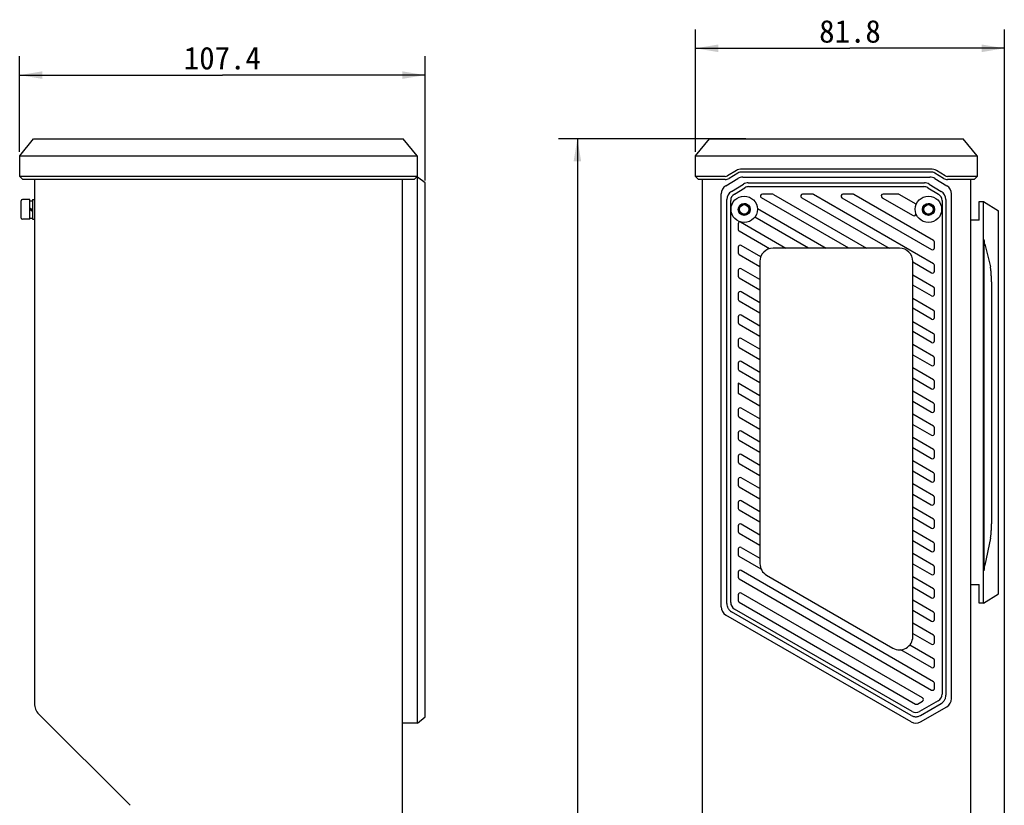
# Model space of a CAD drawing. Header units: millimetres. Extents: x 97 to 455, y 99 to 378.
# Tile 4 of 16: x 97 to 227, y 274 to 378. Entities that reach past the tile are written whole.
import ezdxf
from ezdxf.enums import TextEntityAlignment as Align

# ---------------------------------------------------------------- set-up
doc = ezdxf.new("R2010")
doc.units = ezdxf.units.MM
doc.header["$LTSCALE"] = 32.67
doc.layers.get('0').update_dxf_attribs({"linetype": 'CONTINUOUS'})
doc.layers.add('00_COMPONENTS', color=7, linetype='CONTINUOUS')
doc.layers.add('51__DRAFT_DIMS', color=7, linetype='CONTINUOUS')
doc.styles.get("Standard").update_dxf_attribs({"font": 'simfang.ttf'})
doc.dimstyles.new('DIMSTYLE_1', dxfattribs={"dimtxt": 3, "dimasz": 3, "dimexe": 2.5, "dimexo": 0.5, "dimgap": 0.75, "dimtad": 1, "dimdec": 1, "dimlfac": 2, "dimdsep": 46, "dimtxsty": 'STANDARD', "dimblk": '_FILLED', "dimblk1": '_FILLED', "dimblk2": '_FILLED', "dimcen": 0.09, "dimclrt": 3, "dimazin": 2, "dimtp": 0.8, "dimtm": 0.8, "dimtfac": 1, "dimtdec": 1, "dimtofl": 0, "dimtmove": 0, "dimatfit": 3, "dimldrblk": '_FILLED', "dimfxl": 1, "dimtolj": 1, "dimarcsym": 0})
doc.dimstyles.new('DIMSTYLE_2', dxfattribs={"dimtxt": 3, "dimasz": 3, "dimexe": 2.5, "dimexo": 0.5, "dimgap": 0.75, "dimtad": 1, "dimlfac": 2, "dimdsep": 46, "dimtxsty": 'STANDARD', "dimblk": '_FILLED', "dimblk1": '_FILLED', "dimblk2": '_FILLED', "dimcen": 0.09, "dimclrt": 3, "dimazin": 2, "dimtp": 0.3, "dimtm": 0.3, "dimtfac": 1, "dimtofl": 0, "dimtmove": 0, "dimatfit": 3, "dimldrblk": '_FILLED', "dimfxl": 1, "dimtolj": 1, "dimarcsym": 0})

# ---------------------------------------------------------------- blocks, each defined once
blk = doc.blocks.new('_FILLED')
at = {"color": 0, "linetype": 'ByBlock'}
blk.add_solid([(0, 0), (-1, 0.167), (-1, -0.167)], dxfattribs=at)
blk = doc.blocks.new('*D1')
at = {"layer": '51__DRAFT_DIMS', "color": 4}
for p, q in [((193, 361.87), (168.19, 361.87)), ((170.69, 361.87), (170.69, 230.46)), ((170.69, 99.04), (170.69, 230.46)), ((193, 99.04), (168.19, 99.04))]:
    blk.add_line(p, q, dxfattribs=at)
at = {"layer": '51__DRAFT_DIMS', "color": 4, "xscale": 3, "yscale": 3, "zscale": 3}
for p, rotation in [((170.69, 361.87), 90), ((170.69, 99.04), 270)]:
    blk.add_blockref('_FILLED', p, dxfattribs=dict(at, rotation=rotation))
at = {"layer": '51__DRAFT_DIMS', "color": 3}
blk.add_text('525.7', height=3, rotation=90, dxfattribs=at).set_placement((169.94, 230.46), align=Align.CENTER)
blk = doc.blocks.new('*D2')
at = {"layer": '51__DRAFT_DIMS', "color": 4}
for p, q in [((186.35, 360.12), (186.35, 376.35)), ((227.25, 266.06), (227.25, 376.35)), ((186.35, 373.85), (206.8, 373.85)), ((227.25, 373.85), (206.8, 373.85))]:
    blk.add_line(p, q, dxfattribs=at)
at = {"layer": '51__DRAFT_DIMS', "color": 4, "xscale": 3, "yscale": 3, "zscale": 3, "rotation": 180}
blk.add_blockref('_FILLED', (186.35, 373.85), dxfattribs=at)
at = {"layer": '51__DRAFT_DIMS', "color": 4, "xscale": 3, "yscale": 3, "zscale": 3}
blk.add_blockref('_FILLED', (227.25, 373.85), dxfattribs=at)
at = {"layer": '51__DRAFT_DIMS', "color": 3}
blk.add_text('81.8', height=3, dxfattribs=at).set_placement((206.8, 374.6), align=Align.CENTER)
blk = doc.blocks.new('*D10')
at = {"layer": '51__DRAFT_DIMS', "color": 4}
for p, q in [((96.8, 360.12), (96.8, 372.8)), ((150.5, 356.34), (150.5, 372.8)), ((96.8, 370.3), (123.65, 370.3)), ((150.5, 370.3), (123.65, 370.3))]:
    blk.add_line(p, q, dxfattribs=at)
at = {"layer": '51__DRAFT_DIMS', "color": 4, "xscale": 3, "yscale": 3, "zscale": 3, "rotation": 180}
blk.add_blockref('_FILLED', (96.8, 370.3), dxfattribs=at)
at = {"layer": '51__DRAFT_DIMS', "color": 4, "xscale": 3, "yscale": 3, "zscale": 3}
blk.add_blockref('_FILLED', (150.5, 370.3), dxfattribs=at)
at = {"layer": '51__DRAFT_DIMS', "color": 3}
blk.add_text('107.4', height=3, dxfattribs=at).set_placement((123.65, 371.05), align=Align.CENTER)

msp = doc.modelspace()

# ---------------------------------------------------------------- linework, layer by layer
at = {"layer": '00_COMPONENTS', "color": 7}
for p, q in [((96.8043, 359.6216), (98.6543, 361.8716)), ((98.6543, 361.8716), (147.6043, 361.8716)), ((149.4543, 359.6216), (147.6043, 361.8716)), ((186.3451, 359.6216), (188.1951, 361.8716)), ((188.1951, 361.8716), (221.7951, 361.8716)), ((223.6451, 359.6216), (221.7951, 361.8716)), ((96.8043, 356.8716), (96.8043, 359.6216)), ((96.8043, 359.6216), (149.4543, 359.6216)), ((149.4543, 359.6216), (149.4543, 356.8716)), ((186.3451, 356.8716), (186.3451, 359.6216)), ((186.3451, 359.6216), (223.6451, 359.6216)), ((223.6451, 359.6216), (223.6451, 356.8716)), ((191.7486, 357.6561), (190.5838, 356.9571)), ((217.5209, 357.8556), (192.4689, 357.8556)), ((217.5209, 357.4556), (192.4689, 357.4556)), ((219.406, 356.9571), (218.2412, 357.6561)), ((97.2043, 356.4716), (96.8043, 356.8716)), ((149.4543, 356.8716), (96.8043, 356.8716)), ((149.0543, 356.4716), (97.2043, 356.4716)), ((98.7543, 356.4716), (98.7543, 287.0351)), ((147.5043, 104.4416), (147.5043, 356.4716)), ((149.0543, 356.4716), (149.4543, 356.8716)), ((149.3493, 356.7666), (149.5043, 356.7666)), ((149.5043, 299.838), (149.5043, 356.7666)), ((150.5043, 356.0166), (149.5043, 356.7666)), ((186.7451, 356.4716), (186.3451, 356.8716)), ((190.2751, 356.8716), (186.3451, 356.8716)), ((190.2751, 356.4716), (186.7451, 356.4716)), ((187.2451, 104.4416), (187.2451, 356.4716)), ((190.352, 355.6308), (191.9482, 356.5885)), ((191.9544, 357.3131), (190.7896, 356.6141)), ((192.5913, 356.7666), (217.3989, 356.7666)), ((219.2002, 356.6141), (218.0354, 357.3131)), ((218.042, 356.5885), (219.6382, 355.6308)), ((223.6451, 356.8716), (219.7147, 356.8716)), ((223.2451, 356.4716), (219.7147, 356.4716)), ((222.7451, 356.4716), (222.7451, 104.4416)), ((223.2451, 356.4716), (223.6451, 356.8716)), ((150.5043, 285.2832), (150.5043, 356.0166)), ((191.102, 354.8854), (192.6905, 355.8385)), ((191.48, 354.528), (192.8874, 355.3738)), ((193.3336, 356.0166), (216.6566, 356.0166)), ((193.4025, 355.5166), (216.5878, 355.5166)), ((217.1028, 355.3738), (218.5102, 354.528)), ((217.2998, 355.8385), (218.8882, 354.8854)), ((97.0043, 351.3566), (97.0043, 353.6566)), ((98.1293, 353.8066), (97.1543, 353.8066)), ((98.1293, 351.2066), (98.1293, 353.8066)), ((98.1293, 353.6566), (98.5043, 353.6566)), ((98.5043, 353.8066), (98.5043, 351.2066)), ((98.5043, 353.8066), (98.7543, 353.8066)), ((189.7451, 299.838), (189.7451, 354.5589)), ((190.4951, 300.271), (190.4951, 353.8135)), ((190.9951, 300.4158), (190.9951, 353.6709)), ((206.6476, 347.3666), (195.0714, 354.0501)), ((196.526, 354.5166), (195.1964, 354.5166)), ((196.651, 354.4831), (208.9772, 347.3666)), ((200.401, 354.0501), (211.9772, 347.3666)), ((201.8557, 354.5166), (200.526, 354.5166)), ((217.8701, 345.3094), (201.9807, 354.4831)), ((205.7307, 354.0501), (217.6201, 347.1857)), ((207.1853, 354.5166), (205.8557, 354.5166)), ((217.8701, 348.3864), (207.3103, 354.4831)), ((211.0603, 354.0501), (215.1694, 351.6777)), ((213.1853, 354.5166), (211.1853, 354.5166)), ((215.5741, 353.1761), (213.3103, 354.4831)), ((218.9951, 353.6709), (218.9951, 288.2654)), ((219.4951, 353.8135), (219.4951, 288.121)), ((220.2451, 287.688), (220.2451, 354.5589)), ((223.8951, 351.0566), (223.8951, 353.5566)), ((223.8951, 353.5566), (224.4951, 353.5566)), ((224.4951, 300.3066), (224.4951, 353.5566)), ((224.4951, 353.5566), (226.4951, 352.3066)), ((98.1293, 352.7284), (98.5043, 352.4674)), ((98.1293, 352.5456), (98.5043, 352.2846)), ((194.5418, 352.6238), (203.6476, 347.3666)), ((226.4951, 301.5566), (226.4951, 352.3066)), ((98.1293, 351.2066), (97.1543, 351.2066)), ((98.1293, 351.3566), (98.5043, 351.3566)), ((98.5043, 351.2066), (98.7543, 351.2066)), ((201.318, 347.3666), (194.2016, 351.4753)), ((223.8951, 351.0566), (222.7451, 351.0566)), ((191.9951, 350.5937), (191.9951, 349.8165)), ((196.1166, 347.2926), (192.1201, 349.6)), ((192.3105, 350.835), (198.318, 347.3666)), ((224.5951, 304.6128), (224.5951, 348.5164)), ((191.9951, 347.5071), (191.9951, 346.7394)), ((194.9769, 346.2186), (192.3701, 347.7236)), ((213.3701, 347.3666), (196.6201, 347.3666)), ((217.9951, 347.4022), (217.9951, 348.1699)), ((224.6533, 347.8876), (225.3968, 344.8813)), ((192.1201, 346.5229), (194.8701, 344.9352)), ((191.9951, 344.43), (191.9951, 343.6624)), ((194.8701, 343.2032), (192.3701, 344.6465)), ((194.8701, 345.6166), (194.8701, 305.5622)), ((215.1201, 295.8916), (215.1201, 345.6166)), ((215.1201, 345.5521), (217.6201, 344.1087)), ((217.9951, 344.3252), (217.9951, 345.0928)), ((192.1201, 343.4459), (194.8701, 341.8582)), ((215.1201, 343.82), (217.8701, 342.2323)), ((217.6201, 341.0316), (215.1201, 342.475)), ((217.9951, 341.2481), (217.9951, 342.0158)), ((225.5451, 342.9078), (225.5451, 310.8304)), ((191.9951, 341.353), (191.9951, 340.5853)), ((194.8701, 340.1261), (192.3701, 341.5695)), ((215.1201, 340.743), (217.8701, 339.1553)), ((192.1201, 340.3688), (194.8701, 338.7811)), ((217.6201, 337.9546), (215.1201, 339.398)), ((191.9951, 338.2759), (191.9951, 337.5083)), ((194.8701, 337.0491), (192.3701, 338.4924)), ((217.9951, 338.1711), (217.9951, 338.9387)), ((192.1201, 337.2918), (194.8701, 335.7041)), ((215.1201, 337.6659), (217.8701, 336.0782)), ((194.8701, 333.972), (192.3701, 335.4154)), ((217.6201, 334.8775), (215.1201, 336.3209)), ((217.9951, 335.094), (217.9951, 335.8617)), ((191.9951, 335.1989), (191.9951, 334.4312)), ((192.1201, 334.2147), (194.8701, 332.627)), ((217.8701, 333.0012), (215.1201, 334.5889)), ((215.1201, 333.2439), (217.6201, 331.8005)), ((217.9951, 332.017), (217.9951, 332.7846)), ((191.9951, 332.1218), (191.9951, 331.3542)), ((194.8701, 330.895), (192.3701, 332.3383)), ((217.8701, 329.9241), (215.1201, 331.5118)), ((192.1201, 331.1377), (194.8701, 329.55)), ((215.1201, 330.1668), (217.6201, 328.7234)), ((191.9951, 329.4778), (191.9951, 328.1328)), ((194.8701, 327.8179), (191.9951, 329.4778)), ((217.9951, 328.9399), (217.9951, 329.7076)), ((191.9951, 328.1328), (194.8701, 326.4729)), ((217.8701, 326.8471), (215.1201, 328.4348)), ((194.8701, 324.7409), (192.3701, 326.1842)), ((215.1201, 327.0898), (217.6201, 325.6464)), ((217.9951, 325.8629), (217.9951, 326.6305)), ((191.9951, 325.9677), (191.9951, 325.2001)), ((192.1201, 324.9836), (194.8701, 323.3959)), ((217.8701, 323.77), (215.1201, 325.3577)), ((215.1201, 324.0127), (217.6201, 322.5693)), ((217.9951, 322.7858), (217.9951, 323.5535)), ((191.9951, 322.8907), (191.9951, 322.123)), ((194.8701, 321.6638), (192.3701, 323.1072)), ((217.8701, 320.6929), (215.1201, 322.2807)), ((192.1201, 321.9065), (194.8701, 320.3188)), ((215.1201, 320.9357), (217.6201, 319.4923)), ((191.9951, 319.8136), (191.9951, 319.046)), ((194.8701, 318.5868), (192.3701, 320.0301)), ((217.9951, 319.7088), (217.9951, 320.4764)), ((192.1201, 318.8295), (194.8701, 317.2418)), ((217.8701, 317.6159), (215.1201, 319.2036)), ((215.1201, 317.8586), (217.6201, 316.4152)), ((217.9951, 316.6317), (217.9951, 317.3994)), ((191.9951, 316.7366), (191.9951, 315.9689)), ((192.1201, 315.7524), (194.8701, 314.1647)), ((194.8701, 315.5097), (192.3701, 316.9531)), ((217.8701, 314.5388), (215.1201, 316.1266)), ((215.1201, 314.7816), (217.5773, 313.3629)), ((191.9951, 313.6595), (191.9951, 312.8919)), ((194.8701, 312.4326), (192.3701, 313.876)), ((217.8273, 313.3629), (217.8701, 313.3876)), ((217.9951, 313.6041), (217.9951, 314.3223)), ((192.1201, 312.6754), (194.8701, 311.0876)), ((217.8701, 311.4618), (215.1201, 313.0495)), ((191.9951, 310.5825), (191.9951, 309.8148)), ((194.8701, 309.3556), (192.3701, 310.799)), ((215.1201, 311.7045), (217.6201, 310.2611)), ((217.9951, 310.4776), (217.9951, 311.2453)), ((192.1201, 309.5983), (194.8701, 308.0106)), ((217.8701, 308.3847), (215.1201, 309.9725)), ((215.1201, 308.6275), (217.6201, 307.1841)), ((217.9951, 307.4006), (217.9951, 308.1682)), ((225.414, 308.9546), (224.6633, 305.3649)), ((191.9951, 307.5054), (191.9951, 306.7378)), ((192.3701, 307.7219), (194.8701, 306.2785)), ((217.8701, 305.3077), (215.1201, 306.8954)), ((195.024, 304.8447), (192.1201, 306.5213)), ((215.1201, 305.5504), (217.6201, 304.107)), ((191.9951, 304.4284), (191.9951, 303.7557)), ((217.8701, 289.9224), (192.3701, 304.6449)), ((195.7451, 304.0467), (212.4951, 294.3761)), ((217.9951, 304.3235), (217.9951, 305.0912)), ((192.1201, 303.5392), (217.6201, 288.8167)), ((217.8701, 302.2306), (215.1201, 303.8184)), ((222.7451, 302.8066), (223.8951, 302.8066)), ((223.8951, 300.3066), (223.8951, 302.8066)), ((191.9951, 301.4463), (191.9951, 300.6784)), ((216.4101, 287.7833), (192.3701, 301.6628)), ((215.1201, 302.4734), (217.6201, 301.03)), ((217.9951, 301.2465), (217.9951, 302.0141)), ((224.4951, 300.3066), (226.4951, 301.5566)), ((192.1201, 300.4619), (215.4951, 286.9663)), ((217.8701, 299.1536), (215.1201, 300.7413)), ((224.4951, 300.3066), (223.8951, 300.3066)), ((149.5043, 284.5976), (149.5043, 298.7555)), ((214.8923, 284.5976), (190.3701, 298.7555)), ((214.8923, 285.4636), (191.1201, 299.1885)), ((215.0177, 285.969), (191.4951, 299.5498)), ((215.1201, 299.3963), (217.6201, 297.9529)), ((217.9951, 298.1694), (217.9951, 298.9371)), ((217.8701, 296.0765), (215.1201, 297.6643)), ((215.1201, 296.3193), (217.6201, 294.8759)), ((214.7422, 294.8054), (217.8701, 292.9995)), ((217.9951, 295.0924), (217.9951, 295.86)), ((217.6201, 291.7988), (213.5468, 294.1506)), ((217.9951, 292.0153), (217.9951, 292.783)), ((217.9951, 289.0332), (217.9951, 289.7059)), ((215.7451, 286.9663), (216.4101, 287.3503)), ((218.4951, 287.3993), (216.0177, 285.969)), ((216.1423, 285.4636), (218.8701, 287.0385)), ((216.1423, 284.5976), (219.6201, 286.6055)), ((99.3401, 285.6208), (111.4185, 273.5424)), ((149.5193, 284.4301), (147.5043, 284.4301)), ((149.5193, 284.4301), (150.5043, 285.2832))]:
    msp.add_line(p, q, dxfattribs=at)
for centre, radius in [((192.7951, 352.5166), 1.75), ((217.1951, 352.5166), 1.75), ((192.7951, 352.5066), 0.8), ((192.7951, 352.5066), 0.725), ((192.7951, 352.5066), 0.625), ((217.1951, 352.5066), 0.8), ((217.1951, 352.5066), 0.725), ((217.1951, 352.5066), 0.625)]:
    msp.add_circle(centre, radius, dxfattribs=at)
for centre, radius, start, end in [((192.4689, 356.4556), 1.4, 90, 120.963726), ((192.4689, 356.4556), 1, 90, 120.963726), ((217.5209, 356.4556), 1.4, 59.036274, 90), ((217.5209, 356.4556), 1, 59.036274, 90), ((190.2751, 357.4716), 0.6, 270, 300.963726), ((190.2751, 357.4716), 1, 270, 300.963726), ((192.5913, 355.5166), 1.25, 90, 120.963757), ((217.3989, 355.5166), 1.25, 59.036243, 90), ((219.7147, 357.4716), 1, 239.036274, 270), ((219.7147, 357.4716), 0.6, 239.036274, 270), ((190.9951, 354.5589), 1.25, 120.963757, 180), ((191.7451, 353.8135), 1.25, 120.963757, 180), ((193.3336, 354.7666), 1.25, 90, 120.963757), ((193.4025, 354.5166), 1, 90, 121.003298), ((216.5878, 354.5166), 1, 58.996702, 90), ((216.6566, 354.7666), 1.25, 59.036243, 90), ((218.2451, 353.8135), 1.25, 0, 59.036243), ((218.9951, 354.5589), 1.25, 0, 59.036243), ((97.1543, 353.6566), 0.15, 90, 180), ((191.9951, 353.6709), 1, 121.003298, 180), ((195.1964, 354.2666), 0.25, 90, 240), ((196.526, 354.2666), 0.25, 60, 90), ((200.526, 354.2666), 0.25, 90, 240), ((201.8557, 354.2666), 0.25, 60, 90), ((205.8557, 354.2666), 0.25, 90, 240), ((207.1853, 354.2666), 0.25, 60, 90), ((211.1853, 354.2666), 0.25, 90, 240), ((213.1853, 354.2666), 0.25, 60, 90), ((217.9951, 353.6709), 1, 0, 58.996702), ((97.1543, 351.3566), 0.15, 180, 270), ((215.2944, 351.8942), 0.25, 240, 18.13254), ((192.2451, 350.5937), 0.25, 74.830203, 180), ((192.2451, 349.8165), 0.25, 180, 240), ((217.7451, 348.1699), 0.25, 0, 60), ((192.2451, 347.5071), 0.25, 60, 180), ((196.6201, 345.6166), 1.75, 90, 180), ((213.3701, 345.6166), 1.75, 0, 90), ((217.7451, 347.4022), 0.25, 240, 360), ((192.2451, 346.7394), 0.25, 180, 240), ((192.2451, 344.43), 0.25, 60, 180), ((217.7451, 345.0928), 0.25, 0, 60), ((192.2451, 343.6624), 0.25, 180, 240), ((217.7451, 344.3252), 0.25, 240, 360), ((217.7451, 342.0158), 0.25, 0, 60), ((192.2451, 341.353), 0.25, 60, 180), ((192.2451, 340.5853), 0.25, 180, 240), ((217.7451, 341.2481), 0.25, 240, 360), ((217.7451, 338.9387), 0.25, 0, 60), ((192.2451, 338.2759), 0.25, 60, 180), ((217.7451, 338.1711), 0.25, 240, 360), ((192.2451, 337.5083), 0.25, 180, 240), ((192.2451, 335.1989), 0.25, 60, 180), ((217.7451, 335.8617), 0.25, 0, 60), ((192.2451, 334.4312), 0.25, 180, 240), ((217.7451, 335.094), 0.25, 240, 360), ((217.7451, 332.7846), 0.25, 0, 60), ((192.2451, 332.1218), 0.25, 60, 180), ((192.2451, 331.3542), 0.25, 180, 240), ((217.7451, 332.017), 0.25, 240, 360), ((217.7451, 328.9399), 0.25, 240, 360), ((217.7451, 329.7076), 0.25, 0, 60), ((192.2451, 325.9677), 0.25, 60, 180), ((217.7451, 326.6305), 0.25, 0, 60), ((192.2451, 325.2001), 0.25, 180, 240), ((217.7451, 325.8629), 0.25, 240, 360), ((217.7451, 323.5535), 0.25, 0, 60), ((192.2451, 322.8907), 0.25, 60, 180), ((217.7451, 322.7858), 0.25, 240, 360), ((192.2451, 322.123), 0.25, 180, 240), ((192.2451, 319.8136), 0.25, 60, 180), ((217.7451, 319.7088), 0.25, 240, 360), ((217.7451, 320.4764), 0.25, 0, 60), ((192.2451, 319.046), 0.25, 180, 240), ((192.2451, 316.7366), 0.25, 60, 180), ((217.7451, 317.3994), 0.25, 0, 60), ((192.2451, 315.9689), 0.25, 180, 240), ((217.7451, 316.6317), 0.25, 240, 360), ((217.7451, 314.3223), 0.25, 0, 60), ((192.2451, 313.6595), 0.25, 60, 180), ((217.7023, 313.5794), 0.25, 240, 300), ((217.7451, 313.6041), 0.25, 300, 360), ((192.2451, 312.8919), 0.25, 180, 240), ((192.2451, 310.5825), 0.25, 60, 180), ((217.7451, 310.4776), 0.25, 240, 360), ((217.7451, 311.2453), 0.25, 0, 60), ((192.2451, 309.8148), 0.25, 180, 240), ((217.7451, 308.1682), 0.25, 0, 60), ((192.2451, 307.5054), 0.25, 60, 180), ((192.2451, 306.7378), 0.25, 180, 240), ((217.7451, 307.4006), 0.25, 240, 360), ((196.6201, 305.5622), 1.75, 180, 240), ((217.7451, 305.0912), 0.25, 0, 60), ((192.2451, 304.4284), 0.25, 60, 180), ((217.7451, 304.3235), 0.25, 240, 360), ((192.2451, 303.7557), 0.25, 180, 240), ((192.2451, 301.4463), 0.25, 60, 180), ((217.7451, 302.0141), 0.25, 0, 60), ((191.9951, 300.4158), 1, 180, 240), ((192.2451, 300.6784), 0.25, 180, 240), ((217.7451, 301.2465), 0.25, 240, 360), ((190.9951, 299.838), 1.25, 180, 240), ((217.7451, 298.9371), 0.25, 0, 60), ((217.7451, 298.1694), 0.25, 240, 360), ((213.3701, 295.8916), 1.75, 240, 360), ((217.7451, 295.0924), 0.25, 240, 360), ((217.7451, 295.86), 0.25, 0, 60), ((217.7451, 292.783), 0.25, 0, 60), ((217.7451, 292.0153), 0.25, 240, 360), ((217.7451, 289.7059), 0.25, 0, 60), ((217.7451, 289.0332), 0.25, 240, 360), ((100.7543, 287.0351), 2, 180, 225), ((216.2851, 287.5668), 0.25, 300, 60), ((217.9951, 288.2654), 1, 300, 360), ((218.9951, 287.688), 1.25, 300, 360), ((215.5177, 286.835), 1, 240, 300), ((215.6201, 287.1828), 0.25, 240, 300), ((215.5173, 285.6801), 1.25, 240, 300)]:
    msp.add_arc(centre, radius, start, end, dxfattribs=at)
at = {"layer": '00_COMPONENTS', "color": 4}
for centre in [(192.7951, 352.5066), (217.1951, 352.5066)]:
    msp.add_arc(centre, 0.75, 75, 15, dxfattribs=at)
at = {"layer": '00_COMPONENTS', "color": 7}
for points, knots in [([(224.6533, 347.8876), (224.644, 347.9254), (224.6272, 348.0119), (224.6093, 348.1576), (224.5976, 348.3293), (224.5951, 348.4522), (224.5951, 348.5164)], [0, 0, 0, 0, 0.18427692, 0.41743256, 0.69537876, 1, 1, 1, 1]), ([(225.5451, 342.9078), (225.5451, 343.1009), (225.5403, 343.4779), (225.5191, 343.9389), (225.4907, 344.2824), (225.4651, 344.5087), (225.435, 344.7061), (225.4103, 344.8268), (225.3968, 344.8813)], [0, 0, 0, 0, 0.29220177, 0.57044251, 0.69795105, 0.81369769, 0.91498909, 1, 1, 1, 1]), ([(225.414, 308.9546), (225.4257, 309.0105), (225.4473, 309.1316), (225.4739, 309.3262), (225.4966, 309.5439), (225.5217, 309.868), (225.5407, 310.299), (225.5451, 310.6507), (225.5451, 310.8304)], [0, 0, 0, 0, 0.09103519, 0.19586093, 0.31284148, 0.43976912, 0.71367635, 1, 1, 1, 1]), ([(224.5951, 304.6128), (224.5951, 304.6883), (224.5987, 304.8322), (224.6133, 305.0346), (224.6346, 305.21), (224.6532, 305.3167), (224.6633, 305.3649)], [0, 0, 0, 0, 0.29919654, 0.57096391, 0.80457652, 1, 1, 1, 1]), ([(190.4951, 300.271), (190.4951, 300.1616), (190.5115, 299.9962), (190.5764, 299.7863), (190.6477, 299.6375), (190.7409, 299.5013), (190.8903, 299.3401), (191.0253, 299.2432), (191.1201, 299.1885)], [0, 0, 0, 0, 0.24982572, 0.37491962, 0.49999995, 0.6250803, 0.75017422, 1, 1, 1, 1]), ([(149.5043, 298.7555), (149.5043, 298.7858), (149.5072, 298.852), (149.5132, 298.9591), (149.5181, 299.0814), (149.5206, 299.2682), (149.5129, 299.5219), (149.5043, 299.7302), (149.5043, 299.838)], [0, 0, 0, 0, 0.08393011, 0.18358124, 0.29716194, 0.42273409, 0.70118976, 1, 1, 1, 1]), ([(218.8701, 287.0385), (218.9649, 287.0932), (219.1, 287.1901), (219.2493, 287.3513), (219.3425, 287.4875), (219.4139, 287.6363), (219.4787, 287.8462), (219.4951, 288.0116), (219.4951, 288.121)], [0, 0, 0, 0, 0.24982578, 0.3749197, 0.50000005, 0.62508037, 0.75017431, 1, 1, 1, 1]), ([(149.5193, 284.4301), (149.5192, 284.4301), (149.5192, 284.4305), (149.5191, 284.4308), (149.519, 284.4318), (149.5186, 284.4335), (149.5181, 284.4366), (149.5173, 284.4412), (149.5163, 284.4473), (149.5152, 284.4546), (149.5139, 284.4632), (149.512, 284.4773), (149.5095, 284.4981), (149.5068, 284.5269), (149.5048, 284.5606), (149.5043, 284.5847), (149.5043, 284.5976)], [0, 0, 0, 0, 0.00101066, 0.00404135, 0.00909009, 0.01615494, 0.03632005, 0.06449602, 0.10063339, 0.14466564, 0.19652005, 0.25611093, 0.39813746, 0.56997942, 0.77085214, 1, 1, 1, 1]), ([(214.8923, 285.4636), (214.9871, 285.4089), (215.1386, 285.3404), (215.3528, 285.2916), (215.5173, 285.279), (215.6819, 285.2916), (215.8961, 285.3404), (216.0475, 285.4089), (216.1423, 285.4636)], [0, 0, 0, 0, 0.24982573, 0.37491965, 0.49999999, 0.62508033, 0.75017425, 1, 1, 1, 1])]:
    msp.add_open_spline(points, degree=3, knots=knots, dxfattribs=at)

# ---------------------------------------------------------------- dimensions: what is measured, and where the dimension line sits
at = {"layer": '51__DRAFT_DIMS', "color": 4}
for base, p1, p2, angle, dimstyle, picture, middle in [((186.3451, 373.8462), (227.2451, 265.5634), (186.3451, 359.6216), 180, 'DIMSTYLE_2', '*D2', (206.7277, 373.8462)), ((96.8043, 370.2963), (150.5043, 355.8385), (96.8043, 359.6216), 180, 'DIMSTYLE_2', '*D10', (123.7891, 370.2963)), ((170.6857, 361.8716), (193.5016, 99.0416), (193.5016, 361.8716), 90, 'DIMSTYLE_1', '*D1', (170.6857, 230.4215))]:
    dim = msp.add_linear_dim(base=base, p1=p1, p2=p2, angle=angle, dimstyle=dimstyle, dxfattribs=at)
    dim.commit()
    dim.dimension.update_dxf_attribs({"geometry": picture, "text_midpoint": middle, "dimtype": 160})

doc.saveas('drawing.dxf')
